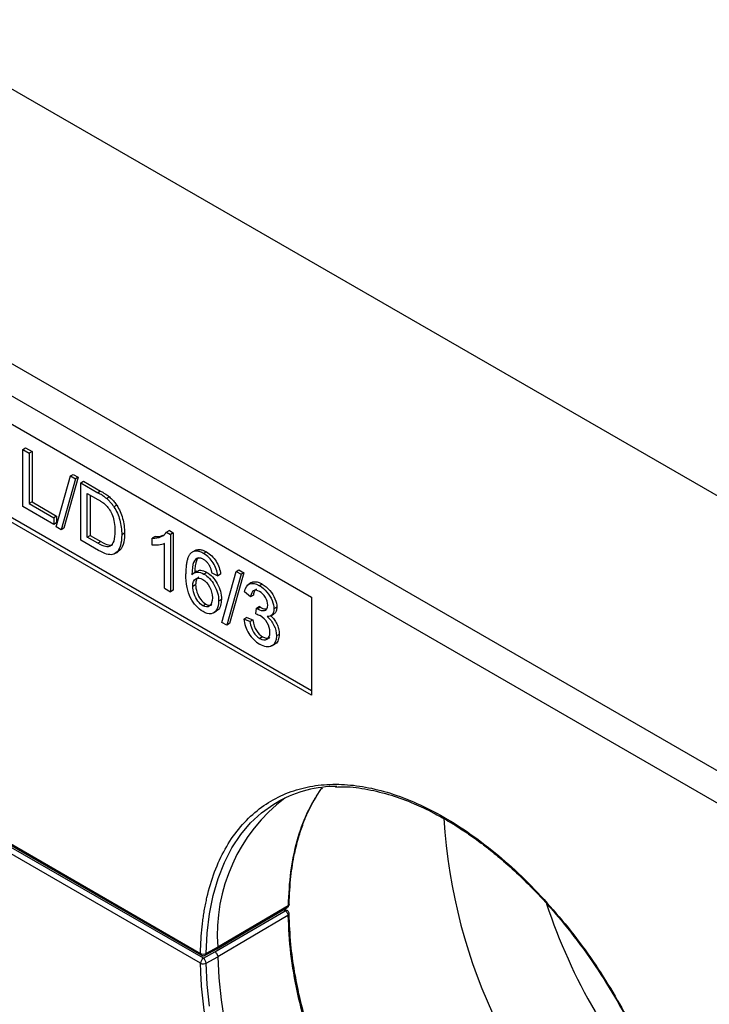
# Model space of a CAD drawing. Header units: millimetres. Extents: x 13 to 546, y 13 to 419.
# Tile 10 of 12: x 469 to 503, y 330 to 379. Entities that reach past the tile are written whole.
import ezdxf

# ---------------------------------------------------------------- set-up
doc = ezdxf.new("R2010")
doc.units = ezdxf.units.MM
doc.header["$LTSCALE"] = 2

msp = doc.modelspace()

# ---------------------------------------------------------------- linework, layer by layer
for p, q in [((524.536, 342.996), (446.046, 388.307)), ((512.652, 336.136), (434.57, 381.212)), ((511.957, 334.918), (433.875, 379.994)), ((462.31, 362.182), (483.523, 349.935)), ((483.523, 345.036), (462.31, 357.282)), ((462.522, 357.405), (483.523, 345.281)), ((469.109, 357.318), (469.25, 357.399)), ((469.109, 354.46), (469.109, 357.318)), ((469.109, 357.318), (469.437, 357.128)), ((469.25, 357.399), (469.578, 357.21)), ((469.578, 357.21), (469.437, 357.128)), ((469.437, 357.128), (469.437, 354.608)), ((469.578, 357.21), (469.578, 354.689)), ((470.778, 353.448), (471.495, 355.988)), ((471.495, 355.988), (471.636, 356.07)), ((471.495, 355.988), (471.74, 355.846)), ((471.636, 356.07), (471.882, 355.928)), ((471.74, 355.846), (471.023, 353.306)), ((471.882, 355.928), (471.165, 353.388)), ((471.882, 355.928), (471.74, 355.846)), ((472.004, 355.646), (472.146, 355.728)), ((472.004, 352.788), (472.004, 355.646)), ((472.004, 355.646), (472.857, 355.154)), ((472.146, 355.728), (472.998, 355.235)), ((472.333, 355.119), (472.853, 354.818)), ((472.333, 352.936), (472.333, 355.119)), ((472.474, 355.037), (472.474, 353.018)), ((472.998, 355.235), (472.857, 355.154)), ((469.578, 354.689), (469.437, 354.608)), ((469.437, 354.608), (470.656, 353.904)), ((469.578, 354.689), (470.797, 353.986)), ((473.44, 354.939), (473.298, 354.858)), ((473.802, 354.525), (473.661, 354.444)), ((470.656, 353.567), (469.109, 354.46)), ((470.797, 353.986), (470.656, 353.904)), ((470.656, 353.904), (470.656, 353.567)), ((470.797, 353.648), (470.656, 353.567)), ((470.797, 353.986), (470.797, 353.648)), ((471.023, 353.306), (470.778, 353.448)), ((471.165, 353.388), (471.023, 353.306)), ((472.333, 352.936), (472.474, 353.018)), ((472.474, 353.018), (473.002, 352.713)), ((474.192, 353.132), (474.051, 353.051)), ((476.428, 353.267), (476.286, 353.185)), ((476.286, 353.185), (476.482, 353.072)), ((476.428, 353.267), (476.624, 353.153)), ((476.624, 353.153), (476.482, 353.072)), ((476.482, 353.072), (476.482, 350.203)), ((476.624, 353.153), (476.624, 350.285)), ((472.898, 352.272), (472.004, 352.788)), ((472.861, 352.631), (472.333, 352.936)), ((473.002, 352.713), (472.861, 352.631)), ((475.713, 352.963), (475.571, 352.881)), ((475.571, 352.541), (475.571, 352.881)), ((476.179, 350.378), (476.179, 352.613)), ((473.71, 352.11), (473.851, 352.192)), ((477.741, 352.286), (477.6, 352.204)), ((478.278, 352.198), (478.137, 352.117)), ((477.801, 351.233), (477.659, 351.151)), ((478.293, 351.175), (478.152, 351.093)), ((478.539, 351.144), (478.84, 350.998)), ((478.982, 351.08), (478.84, 350.998)), ((479.04, 348.678), (479.757, 351.218)), ((480.002, 351.077), (479.286, 348.537)), ((480.144, 351.158), (479.427, 348.618)), ((479.757, 351.218), (479.899, 351.3)), ((479.757, 351.218), (480.002, 351.077)), ((479.899, 351.3), (480.144, 351.158)), ((480.144, 351.158), (480.002, 351.077)), ((477.597, 350.485), (477.739, 350.567)), ((480.53, 350.661), (480.389, 350.579)), ((481.062, 350.591), (480.921, 350.509)), ((476.179, 350.378), (476.482, 350.203)), ((476.624, 350.285), (476.482, 350.203)), ((480.48, 349.96), (480.176, 350.199)), ((478.242, 349.59), (478.101, 349.508)), ((479.025, 349.826), (478.884, 349.745)), ((480.621, 350.042), (480.48, 349.96)), ((483.523, 349.935), (483.523, 345.036)), ((478.637, 349.152), (478.778, 349.234)), ((480.746, 349.097), (480.778, 349.385)), ((480.919, 349.467), (480.778, 349.385)), ((480.968, 349.434), (480.827, 349.353)), ((481.487, 349.003), (481.629, 349.085)), ((481.787, 349.432), (481.645, 349.351)), ((479.286, 348.537), (479.04, 348.678)), ((479.427, 348.618), (479.286, 348.537)), ((480.287, 348.928), (480.146, 348.846)), ((480.449, 348.717), (480.146, 348.846)), ((480.287, 348.928), (480.591, 348.798)), ((480.449, 348.717), (480.591, 348.798)), ((481.076, 347.956), (480.934, 347.875)), ((481.908, 348.08), (481.766, 347.998)), ((481.544, 347.51), (481.685, 347.591)), ((467.851, 337.998), (477.982, 332.149)), ((467.892, 337.906), (478.023, 332.058)), ((477.982, 331.659), (467.851, 337.508)), ((478.123, 331.904), (467.992, 337.753)), ((478.799, 332.379), (482.308, 334.44)), ((482.35, 334.529), (478.84, 332.467)), ((482.293, 334.288), (482.17, 334.359)), ((478.699, 332.225), (482.2, 334.282)), ((482.343, 334.041), (478.84, 331.983)), ((482.2, 334.282), (482.119, 334.329)), ((478.221, 332.056), (478.799, 332.379)), ((478.84, 332.467), (478.262, 332.145)), ((478.123, 331.904), (478.699, 332.225)), ((478.262, 331.661), (478.84, 331.983))]:
    msp.add_line(p, q)
at = {"flags": 128}
for points in [[(478.262, 332.145), (478.312, 333.156), (478.429, 334.122), (478.612, 335.036), (478.861, 335.893), (479.175, 336.689), (479.551, 337.419), (479.987, 338.078), (480.481, 338.664), (481.031, 339.173), (481.632, 339.602), (481.89, 339.753)], [(478.84, 331.983), (478.889, 330.924), (479.004, 329.834), (479.185, 328.719)], [(478.426, 329.51), (478.311, 330.601), (478.262, 331.661)]]:
    msp.add_lwpolyline(points, dxfattribs=at)
for centre, radius, start, end in [((484.829, 334.258), 6.232, 90.42, 118.1403), ((487.385, 333.095), 8.568, 127.3876, 184.2028), ((517.445, 340.533), 27.373, 183.4639, 228.4043), ((523.238, 343.978), 29.517, 198.4632, 221.4478), ((482.258, 334.205), 0.0961, 64.0195, 127.1667), ((478.08, 332.138), 0.0986, 173.7001, 234.9978), ((478.126, 332.416), 0.304, 241.6385, 296.6261), ((478.289, 331.645), 0.307, 122.6055, 177.3945), ((478.121, 331.94), 0.313, 243.6858, 296.9051)]:
    msp.add_arc(centre, radius, start, end)
for points, knots in [([(473.298, 354.858), (473.276, 354.876), (473.229, 354.915), (473.151, 354.97), (473.063, 355.029), (472.963, 355.091), (472.894, 355.132), (472.857, 355.154)], [0, 0, 0, 0, 0.152787, 0.328731, 0.528358, 0.752029, 1, 1, 1, 1]), ([(472.998, 355.235), (473.044, 355.209), (473.129, 355.159), (473.248, 355.083), (473.35, 355.012), (473.412, 354.962), (473.44, 354.939)], [0, 0, 0, 0, 0.306168, 0.574456, 0.805434, 1, 1, 1, 1]), ([(472.853, 354.818), (472.898, 354.792), (472.982, 354.742), (473.098, 354.664), (473.195, 354.592), (473.251, 354.539), (473.276, 354.516)], [0, 0, 0, 0, 0.316693, 0.587887, 0.814901, 1, 1, 1, 1]), ([(473.276, 354.516), (473.398, 354.391), (473.501, 354.225), (473.671, 353.806), (473.713, 353.551), (473.713, 353.252)], [0, 0, 0, 0, 1, 1, 2, 2, 2, 2]), ([(473.661, 354.444), (473.644, 354.469), (473.61, 354.521), (473.554, 354.595), (473.496, 354.665), (473.433, 354.733), (473.367, 354.798), (473.322, 354.837), (473.298, 354.858)], [0, 0, 0, 0, 0.160898, 0.322577, 0.486218, 0.652963, 0.82389, 1, 1, 1, 1]), ([(473.44, 354.939), (473.467, 354.915), (473.522, 354.868), (473.6, 354.788), (473.673, 354.705), (473.741, 354.618), (473.782, 354.556), (473.802, 354.525)], [0, 0, 0, 0, 0.210685, 0.414185, 0.612273, 0.80687, 1, 1, 1, 1]), ([(473.802, 354.525), (473.933, 354.324), (474.031, 354.105), (474.16, 353.634), (474.192, 353.388), (474.192, 353.132)], [-2, -2, -2, -2, -1, -1, 0, 0, 0, 0]), ([(473.661, 354.444), (473.791, 354.242), (473.889, 354.023), (474.019, 353.552), (474.051, 353.306), (474.051, 353.051)], [-2, -2, -2, -2, -1, -1, 0, 0, 0, 0]), ([(474.051, 353.051), (474.051, 352.834), (474.029, 352.655), (473.941, 352.37), (473.885, 352.264), (473.748, 352.124), (473.672, 352.081), (473.509, 352.049), (473.411, 352.058), (473.18, 352.125), (473.048, 352.186), (472.898, 352.272)], [-5, -5, -5, -5, -4, -4, -3, -3, -2, -2, -1, -1, 0, 0, 0, 0]), ([(473.713, 353.252), (473.713, 353.036), (473.692, 352.865), (473.605, 352.613), (473.544, 352.527), (473.466, 352.482)], [0, 0, 0, 0, 1, 1, 2, 2, 2, 2]), ([(474.192, 353.132), (474.189, 353.026), (474.179, 352.729), (474.08, 352.374), (473.909, 352.242), (473.849, 352.195)], [0, 0, 0, 0, 0.265883, 0.74001, 1, 1, 1, 1]), ([(475.571, 352.881), (475.741, 352.874), (475.89, 352.9), (476.144, 353.016), (476.233, 353.092), (476.286, 353.185)], [-2, -2, -2, -2, -1, -1, 0, 0, 0, 0]), ([(475.713, 352.963), (475.798, 352.962), (475.939, 352.962), (476.059, 353.008), (476.106, 353.027)], [0, 0, 0, 0, 0.6049981, 1, 1, 1, 1]), ([(473.466, 352.482), (473.412, 352.449), (473.339, 352.443), (473.152, 352.48), (473.024, 352.537), (472.861, 352.631)], [0, 0, 0, 0, 1, 1, 2, 2, 2, 2]), ([(473.002, 352.713), (473.166, 352.619), (473.294, 352.562), (473.48, 352.524), (473.554, 352.531), (473.608, 352.564)], [0, 0, 0, 0, 1, 1, 2, 2, 2, 2]), ([(476.179, 352.613), (476.106, 352.575), (476.01, 352.55), (475.772, 352.526), (475.666, 352.527), (475.571, 352.541)], [-2, -2, -2, -2, -1, -1, 0, 0, 0, 0]), ([(477.514, 352.149), (477.5, 352.136), (477.47, 352.109), (477.432, 352.058), (477.397, 352), (477.365, 351.933), (477.338, 351.858), (477.314, 351.774), (477.293, 351.682), (477.277, 351.582), (477.264, 351.473), (477.255, 351.356), (477.249, 351.23), (477.249, 351.143), (477.248, 351.098)], [0, 0, 0, 0, 0.064912, 0.13202, 0.20177, 0.274559, 0.350737, 0.430609, 0.514441, 0.60246, 0.694866, 0.791829, 0.893498, 1, 1, 1, 1]), ([(478.137, 352.117), (478.108, 352.132), (478.053, 352.163), (477.971, 352.198), (477.894, 352.222), (477.82, 352.237), (477.75, 352.24), (477.685, 352.234), (477.623, 352.216), (477.566, 352.189), (477.532, 352.163), (477.514, 352.149)], [0, 0, 0, 0, 0.120353, 0.235901, 0.3476, 0.456504, 0.563751, 0.670534, 0.778059, 0.887507, 1, 1, 1, 1]), ([(477.744, 352.281), (477.756, 352.288), (477.808, 352.32), (477.926, 352.326), (478.095, 352.294), (478.216, 352.231), (478.278, 352.198)], [0, 0, 0, 0, 0.088283, 0.3805, 0.679236, 1, 1, 1, 1]), ([(478.84, 350.998), (478.815, 351.235), (478.74, 351.452), (478.491, 351.849), (478.332, 352.004), (478.137, 352.117)], [-2, -2, -2, -2, -1, -1, 0, 0, 0, 0]), ([(478.278, 352.198), (478.473, 352.086), (478.633, 351.93), (478.882, 351.534), (478.957, 351.317), (478.982, 351.08)], [-2, -2, -2, -2, -1, -1, 0, 0, 0, 0]), ([(477.863, 351.893), (477.768, 351.869), (477.692, 351.795), (477.582, 351.548), (477.553, 351.344), (477.55, 351.059)], [-2, -2, -2, -2, -1, -1, 0, 0, 0, 0]), ([(477.869, 351.893), (477.834, 351.857), (477.804, 351.81), (477.723, 351.629), (477.694, 351.425), (477.692, 351.141)], [-2, -2, -2, -2, -1.534297, -1.534297, -0.534297, -0.534297, -0.534297, -0.534297]), ([(477.863, 351.893), (477.878, 351.897), (477.908, 351.903), (477.956, 351.901), (478.008, 351.89), (478.062, 351.87), (478.099, 351.85), (478.118, 351.84)], [0, 0, 0, 0, 0.197935, 0.393482, 0.590106, 0.791215, 1, 1, 1, 1]), ([(478.118, 351.84), (478.138, 351.828), (478.176, 351.804), (478.232, 351.759), (478.285, 351.707), (478.335, 351.649), (478.382, 351.584), (478.41, 351.537), (478.424, 351.513)], [0, 0, 0, 0, 0.1723593, 0.3382583, 0.500745, 0.6630596, 0.8284528, 1, 1, 1, 1]), ([(478.109, 349.216), (477.854, 349.363), (477.648, 349.59), (477.328, 350.204), (477.248, 350.604), (477.248, 351.098)], [-2, -2, -2, -2, -1, -1, 0, 0, 0, 0]), ([(477.55, 351.059), (477.623, 351.146), (477.713, 351.19), (477.925, 351.193), (478.036, 351.16), (478.152, 351.093)], [-2, -2, -2, -2, -1, -1, 0, 0, 0, 0]), ([(477.809, 351.218), (477.83, 351.235), (477.911, 351.297), (478.09, 351.273), (478.236, 351.202), (478.293, 351.175)], [0, 0, 0, 0, 0.179751, 0.681382, 1, 1, 1, 1]), ([(478.152, 351.093), (478.354, 350.976), (478.527, 350.79), (478.812, 350.281), (478.884, 350.018), (478.884, 349.745)], [-2, -2, -2, -2, -1, -1, 0, 0, 0, 0]), ([(478.293, 351.175), (478.496, 351.058), (478.668, 350.872), (478.954, 350.363), (479.025, 350.099), (479.025, 349.826)], [-2, -2, -2, -2, -1, -1, 0, 0, 0, 0]), ([(478.424, 351.513), (478.432, 351.497), (478.449, 351.463), (478.47, 351.409), (478.49, 351.35), (478.508, 351.286), (478.525, 351.216), (478.534, 351.169), (478.539, 351.144)], [0, 0, 0, 0, 0.13305, 0.277812, 0.43583, 0.608293, 0.796113, 1, 1, 1, 1]), ([(477.597, 350.485), (477.597, 350.67), (477.645, 350.791), (477.836, 350.909), (477.953, 350.899), (478.09, 350.819)], [0, 0, 0, 0, 1, 1, 2, 2, 2, 2]), ([(477.892, 350.928), (477.871, 350.918), (477.809, 350.885), (477.751, 350.76), (477.743, 350.631), (477.739, 350.567)], [0, 0, 0, 0, 0.196785, 0.595707, 1, 1, 1, 1]), ([(477.739, 350.567), (477.739, 350.446), (477.761, 350.318), (477.85, 350.046), (477.912, 349.926), (478.071, 349.718), (478.154, 349.641), (478.242, 349.59)], [0, 0, 0, 0, 1, 1, 2, 2, 3, 3, 3, 3]), ([(478.09, 350.819), (478.229, 350.739), (478.344, 350.615), (478.525, 350.283), (478.571, 350.101), (478.571, 349.904)], [0, 0, 0, 0, 1, 1, 2, 2, 2, 2]), ([(480.176, 350.199), (480.214, 350.412), (480.298, 350.546), (480.561, 350.653), (480.725, 350.623), (480.921, 350.509)], [-2, -2, -2, -2, -1, -1, 0, 0, 0, 0]), ([(480.534, 350.656), (480.54, 350.661), (480.592, 350.713), (480.746, 350.716), (480.925, 350.666), (481.032, 350.608), (481.062, 350.591)], [0, 0, 0, 0, 0.050159, 0.452221, 0.841548, 1, 1, 1, 1]), ([(481.062, 350.591), (481.197, 350.513), (481.321, 350.408), (481.549, 350.143), (481.636, 350.002), (481.757, 349.701), (481.787, 349.561), (481.787, 349.432)], [-3, -3, -3, -3, -2, -2, -1, -1, 0, 0, 0, 0]), ([(478.101, 349.508), (478.013, 349.559), (477.929, 349.636), (477.771, 349.844), (477.709, 349.964), (477.62, 350.236), (477.597, 350.365), (477.597, 350.485)], [0, 0, 0, 0, 1, 1, 2, 2, 3, 3, 3, 3]), ([(480.927, 350.219), (480.808, 350.287), (480.71, 350.301), (480.553, 350.22), (480.502, 350.12), (480.48, 349.96)], [-2, -2, -2, -2, -1, -1, 0, 0, 0, 0]), ([(480.768, 350.331), (480.75, 350.321), (480.69, 350.289), (480.646, 350.178), (480.628, 350.08), (480.621, 350.042)], [0, 0, 0, 0, 0.206357, 0.692085, 1, 1, 1, 1]), ([(480.921, 350.509), (481.056, 350.432), (481.18, 350.327), (481.407, 350.062), (481.494, 349.92), (481.615, 349.62), (481.645, 349.48), (481.645, 349.351)], [-3, -3, -3, -3, -2, -2, -1, -1, 0, 0, 0, 0]), ([(481.332, 349.538), (481.332, 349.667), (481.295, 349.796), (481.144, 350.051), (481.046, 350.15), (480.927, 350.219)], [-2, -2, -2, -2, -1, -1, 0, 0, 0, 0]), ([(478.571, 349.904), (478.571, 349.699), (478.525, 349.563), (478.341, 349.429), (478.23, 349.433), (478.101, 349.508)], [0, 0, 0, 0, 1, 1, 2, 2, 2, 2]), ([(478.884, 349.745), (478.884, 349.566), (478.85, 349.419), (478.716, 349.189), (478.623, 349.124), (478.39, 349.095), (478.257, 349.131), (478.109, 349.216)], [-3, -3, -3, -3, -2, -2, -1, -1, 0, 0, 0, 0]), ([(478.242, 349.59), (478.29, 349.568), (478.386, 349.523), (478.492, 349.527), (478.537, 349.56), (478.55, 349.57)], [0, 0, 0, 0, 0.413913, 0.831829, 1, 1, 1, 1]), ([(479.025, 349.826), (479.017, 349.722), (479, 349.512), (478.903, 349.311), (478.802, 349.261), (478.771, 349.246)], [0, 0, 0, 0, 0.409727, 0.820218, 1, 1, 1, 1]), ([(480.746, 349.097), (480.785, 349.086), (480.855, 349.066), (480.927, 349.029), (480.959, 349.013)], [0, 0, 0, 0, 0.555597, 1, 1, 1, 1]), ([(480.827, 349.353), (480.82, 349.357), (480.803, 349.367), (480.787, 349.379), (480.778, 349.385)], [0, 0, 0, 0, 0.422115, 1, 1, 1, 1]), ([(480.827, 349.353), (480.956, 349.278), (481.073, 349.25), (481.28, 349.287), (481.332, 349.377), (481.332, 349.538)], [-2, -2, -2, -2, -1, -1, 0, 0, 0, 0]), ([(480.919, 349.467), (480.929, 349.46), (480.945, 349.449), (480.961, 349.439), (480.968, 349.434)], [0, 0, 0, 0, 0.577885, 1, 1, 1, 1]), ([(480.968, 349.434), (481.046, 349.394), (481.141, 349.344), (481.222, 349.35), (481.237, 349.351)], [0, 0, 0, 0, 0.814433, 1, 1, 1, 1]), ([(481.645, 349.351), (481.645, 349.227), (481.617, 349.131), (481.502, 348.994), (481.417, 348.962), (481.304, 348.968)], [-2, -2, -2, -2, -1, -1, 0, 0, 0, 0]), ([(481.787, 349.432), (481.781, 349.366), (481.768, 349.233), (481.701, 349.12), (481.639, 349.098), (481.625, 349.092)], [0, 0, 0, 0, 0.435961, 0.866398, 1, 1, 1, 1]), ([(480.146, 348.846), (480.166, 348.596), (480.248, 348.355), (480.534, 347.891), (480.715, 347.712), (480.932, 347.586)], [-2, -2, -2, -2, -1, -1, 0, 0, 0, 0]), ([(480.449, 348.717), (480.485, 348.497), (480.544, 348.32), (480.711, 348.047), (480.814, 347.944), (480.934, 347.875)], [-2, -2, -2, -2, -1, -1, 0, 0, 0, 0]), ([(480.591, 348.798), (480.626, 348.579), (480.685, 348.401), (480.853, 348.129), (480.955, 348.026), (481.076, 347.956)], [-2, -2, -2, -2, -1, -1, 0, 0, 0, 0]), ([(481.444, 348.178), (481.444, 348.339), (481.398, 348.498), (481.216, 348.812), (481.1, 348.932), (480.959, 349.013)], [-2, -2, -2, -2, -1, -1, 0, 0, 0, 0]), ([(481.304, 348.968), (481.451, 348.844), (481.565, 348.697), (481.726, 348.359), (481.766, 348.182), (481.766, 347.998)], [-2, -2, -2, -2, -1, -1, 0, 0, 0, 0]), ([(481.489, 349.004), (481.548, 348.947), (481.665, 348.834), (481.798, 348.605), (481.892, 348.343), (481.902, 348.175), (481.908, 348.08)], [0, 0, 0, 0, 0.236859, 0.4671, 0.697027, 1, 1, 1, 1]), ([(480.934, 347.875), (481.078, 347.792), (481.198, 347.78), (481.394, 347.896), (481.444, 348.009), (481.444, 348.178)], [-2, -2, -2, -2, -1, -1, 0, 0, 0, 0]), ([(481.766, 347.998), (481.766, 347.75), (481.687, 347.584), (481.372, 347.419), (481.173, 347.447), (480.932, 347.586)], [-2, -2, -2, -2, -1, -1, 0, 0, 0, 0]), ([(481.076, 347.956), (481.136, 347.928), (481.255, 347.873), (481.379, 347.878), (481.424, 347.916), (481.432, 347.923)], [0, 0, 0, 0, 0.457059, 0.903753, 1, 1, 1, 1]), ([(481.908, 348.08), (481.898, 347.981), (481.88, 347.784), (481.778, 347.632), (481.694, 347.603), (481.681, 347.599)], [0, 0, 0, 0, 0.4564159, 0.914414, 1, 1, 1, 1]), ([(477.982, 332.149), (477.984, 332.259), (477.989, 332.48), (478.005, 332.804), (478.027, 333.124), (478.056, 333.439), (478.091, 333.749), (478.134, 334.054), (478.183, 334.355), (478.24, 334.65), (478.38, 335.296), (478.663, 336.242), (479.193, 337.389), (479.864, 338.386), (480.669, 339.212), (481.591, 339.855), (482.608, 340.3), (483.704, 340.556), (484.854, 340.621), (486.053, 340.508), (487.305, 340.216), (488.607, 339.742), (489.958, 339.074), (491.323, 338.224), (492.684, 337.196), (494.013, 336.012), (495.281, 334.696), (496.476, 333.271), (497.569, 331.776), (498.561, 330.223), (499.454, 328.616), (500.248, 326.952), (500.938, 325.228), (501.504, 323.48), (501.933, 321.726), (502.215, 320.007), (502.342, 318.355), (502.315, 316.794), (502.173, 315.64), (502.008, 314.833), (501.879, 314.325), (501.728, 313.838), (501.557, 313.368), (501.426, 313.073), (501.36, 312.926)], [0, 0, 0, 0, 0.0067585, 0.0135039, 0.02024, 0.0269706, 0.0336994, 0.0404304, 0.0471674, 0.0539141, 0.0606743, 0.092264, 0.1238625, 0.1559905, 0.1881275, 0.2199841, 0.2518496, 0.2826645, 0.3134881, 0.3434541, 0.3734286, 0.4046692, 0.4359185, 0.4679556, 0.5000016, 0.5320386, 0.5640846, 0.5953252, 0.6265746, 0.6565405, 0.686515, 0.71733, 0.7481536, 0.7800101, 0.8118756, 0.8440036, 0.8761407, 0.9077303, 0.9393288, 0.9514839, 0.9636063, 0.9757183, 0.9878421, 1, 1, 1, 1]), ([(482.404, 334.607), (482.424, 335.074), (482.461, 335.949), (482.649, 337.079), (482.877, 337.986), (483.119, 338.69), (483.363, 339.259), (483.62, 339.768), (483.82, 340.077), (483.925, 340.239)], [0, 0, 0, 0, 0.210125, 0.393866, 0.550929, 0.681128, 0.784379, 0.8869, 1, 1, 1, 1]), ([(484.052, 340.412), (483.998, 340.358), (483.944, 340.303), (483.903, 340.231), (483.903, 340.23)], [0, 0, 0, 0, 0.984386, 1, 1, 1, 1]), ([(484.724, 340.452), (484.87, 340.46), (485.382, 340.49), (486.314, 340.358), (487.476, 340.077), (488.571, 339.67), (489.52, 339.222), (490.241, 338.821), (490.75, 338.509), (491.116, 338.271), (491.47, 338.03), (491.884, 337.733), (492.439, 337.309), (493.147, 336.724), (494.016, 335.934), (494.979, 334.957), (496.084, 333.7), (497.245, 332.187), (498.385, 330.456), (499.384, 328.681), (500.237, 326.89), (500.94, 325.112), (501.494, 323.362), (501.91, 321.618), (502.185, 319.855), (502.287, 318.228), (502.242, 316.757), (502.075, 315.456), (501.782, 314.198), (501.471, 313.452), (501.313, 313.072)], [0, 0, 0, 0, 0.017262, 0.060387, 0.101991, 0.141082, 0.173614, 0.199143, 0.214522, 0.225465, 0.236532, 0.250665, 0.267865, 0.293677, 0.32428, 0.359673, 0.398227, 0.448916, 0.498603, 0.547288, 0.594969, 0.641645, 0.687314, 0.732591, 0.78036, 0.830985, 0.870837, 0.912291, 0.955346, 1, 1, 1, 1]), ([(483.903, 340.23), (483.68, 339.863), (483.229, 339.122), (482.758, 337.768), (482.432, 336.247), (482.377, 335.105), (482.35, 334.529)], [0, 0, 0, 0, 0.242374, 0.490194, 0.742736, 1, 1, 1, 1]), ([(482.307, 334.44), (482.322, 334.45), (482.35, 334.47), (482.38, 334.512), (482.4, 334.559), (482.403, 334.59), (482.404, 334.606)], [0, 0, 0, 0, 0.2626532, 0.5200182, 0.7668772, 1, 1, 1, 1]), ([(482.35, 334.529), (482.347, 334.509), (482.343, 334.47), (482.32, 334.45), (482.308, 334.441)], [0, 0, 0, 0, 0.506954, 1, 1, 1, 1]), ([(482.404, 334.607), (482.404, 334.603), (482.402, 334.574), (482.379, 334.546), (482.35, 334.529)], [0.5, 0.5, 0.5, 0.5, 0.5714286, 1, 1, 1, 1]), ([(482.2, 334.282), (482.21, 334.276), (482.229, 334.264), (482.254, 334.24), (482.274, 334.217), (482.289, 334.197), (482.311, 334.162), (482.33, 334.119), (482.34, 334.075), (482.343, 334.054), (482.343, 334.044), (482.343, 334.041)], [0, 0, 0, 0, 0.136125, 0.254275, 0.354427, 0.436561, 0.500662, 0.759346, 0.882998, 0.965496, 1, 1, 1, 1]), ([(482.4, 334.122), (482.4, 334.124), (482.401, 334.145), (482.39, 334.189), (482.358, 334.246), (482.324, 334.283), (482.301, 334.291), (482.3, 334.291)], [0, 0, 0, 0, 0.027845, 0.317658, 0.637926, 0.98477, 1, 1, 1, 1]), ([(482.343, 334.041), (482.344, 334.042), (482.361, 334.054), (482.382, 334.069), (482.396, 334.097), (482.403, 334.112), (482.4, 334.121), (482.4, 334.121)], [0, 0, 0, 0, 0.038569, 0.478789, 0.693314, 0.998267, 1, 1, 1, 1]), ([(482.343, 334.041), (482.372, 333.41), (482.43, 332.168), (482.771, 330.218), (483.271, 328.288), (483.925, 326.398), (484.704, 324.58), (485.585, 322.855), (486.545, 321.241), (487.562, 319.752), (488.616, 318.396), (489.689, 317.177), (490.765, 316.097), (491.734, 315.239), (492.618, 314.539), (493.445, 313.949), (494.345, 313.383), (495.314, 312.86), (496.345, 312.405), (497.429, 312.041), (498.549, 311.801), (499.615, 311.698), (500.271, 311.764), (500.57, 311.794)], [0, 0, 0, 0, 0.063012, 0.12426, 0.183742, 0.24146, 0.297413, 0.351601, 0.404023, 0.454679, 0.503569, 0.550694, 0.596052, 0.639644, 0.669932, 0.702958, 0.738724, 0.777227, 0.818469, 0.862448, 0.909165, 0.958619, 1, 1, 1, 1]), ([(499.995, 311.755), (499.934, 311.751), (499.405, 311.72), (498.331, 311.849), (497.017, 312.201), (495.933, 312.634), (495.141, 313.014), (494.398, 313.425), (493.673, 313.876), (492.907, 314.406), (492.088, 315.039), (491.263, 315.746), (490.218, 316.732), (488.976, 318.07), (487.59, 319.835), (486.324, 321.733), (485.328, 323.51), (484.565, 325.101), (484.005, 326.445), (483.616, 327.532), (483.34, 328.405), (483.121, 329.174), (482.883, 330.137), (482.652, 331.31), (482.459, 332.68), (482.421, 333.618), (482.4, 334.121)], [0, 0, 0, 0, 0.0085757, 0.0746712, 0.1420388, 0.1759781, 0.2095787, 0.2397069, 0.2671146, 0.2985414, 0.3340107, 0.3688382, 0.4023167, 0.4679526, 0.533626, 0.5993028, 0.664959, 0.7087416, 0.7521089, 0.7923439, 0.8112388, 0.8346333, 0.8652565, 0.903084, 0.9480453, 1, 1, 1, 1]), ([(478.84, 332.467), (478.838, 332.447), (478.834, 332.407), (478.81, 332.388), (478.799, 332.379)], [0, 0, 0, 0, 0.502962, 1, 1, 1, 1]), ([(478.023, 332.058), (478.024, 332.057), (478.038, 332.046), (478.073, 332.036), (478.106, 332.032), (478.123, 332.031)], [0, 0, 0, 0, 0.028977, 0.508058, 1, 1, 1, 1]), ([(478.123, 332.031), (478.149, 332.033), (478.184, 332.036), (478.213, 332.053), (478.22, 332.057)], [0, 0, 0, 0, 0.764134, 1, 1, 1, 1]), ([(478.262, 331.661), (478.262, 331.704), (478.247, 331.754), (478.195, 331.845), (478.16, 331.882), (478.123, 331.904)], [0, 0, 0, 0, 0.5, 0.5, 1, 1, 1, 1]), ([(478.221, 332.056), (478.232, 332.066), (478.256, 332.085), (478.26, 332.125), (478.262, 332.145)], [0, 0, 0, 0, 0.499284, 1, 1, 1, 1]), ([(478.699, 332.225), (478.736, 332.204), (478.772, 332.166), (478.823, 332.076), (478.839, 332.025), (478.84, 331.983)], [0, 0, 0, 0, 0.5, 0.5, 1, 1, 1, 1]), ([(501.196, 312.593), (501.157, 312.519), (501.078, 312.371), (500.952, 312.158), (500.821, 311.95), (500.685, 311.75), (500.543, 311.556), (500.395, 311.37), (500.107, 311.031), (499.65, 310.579), (498.975, 310.078), (498.229, 309.677), (497.139, 309.285), (495.63, 309.084), (493.66, 309.32), (491.615, 310.012), (489.588, 311.101), (487.625, 312.527), (485.727, 314.271), (483.902, 316.347), (482.203, 318.73), (480.717, 321.333), (479.713, 323.597), (479.073, 325.41), (478.683, 326.743), (478.377, 328.051), (478.195, 329.102), (478.091, 329.918), (478.035, 330.508), (477.996, 331.09), (477.987, 331.469), (477.982, 331.659)], [0, 0, 0, 0, 0.0085, 0.01699, 0.025474, 0.033956, 0.04244, 0.050932, 0.059435, 0.090435, 0.121446, 0.153374, 0.185313, 0.250088, 0.314863, 0.378671, 0.440628, 0.500001, 0.559375, 0.621332, 0.685139, 0.749914, 0.814689, 0.846617, 0.878556, 0.909556, 0.940567, 0.955435, 0.970281, 0.985128, 1, 1, 1, 1])]:
    msp.add_open_spline(points, degree=3, knots=knots)

doc.saveas('drawing.dxf')
